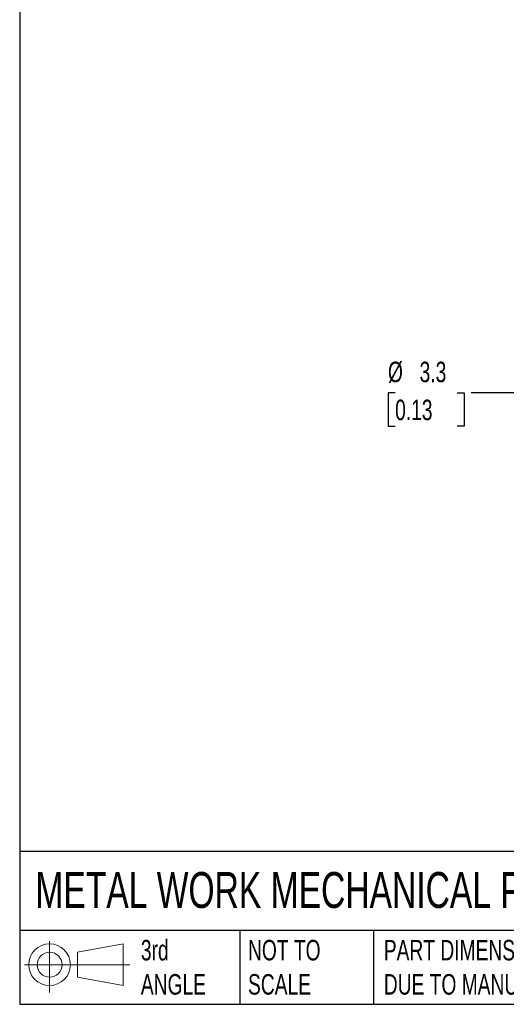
# Model space of a CAD drawing. Header units: millimetres. Extents: x 13 to 546, y 13 to 419.
# Tile 1 of 16: x 13 to 113, y 13 to 216. Entities that reach past the tile are written whole.
import ezdxf

# ---------------------------------------------------------------- set-up
doc = ezdxf.new("R2010")
doc.units = ezdxf.units.MM
doc.header["$LTSCALE"] = 2
doc.linetypes.add('SLD-Solid', pattern=[0])
doc.layers.add('DIMENSIONS', color=140, linetype='SLD-Solid', lineweight=25)
doc.layers.add('TEXT', color=140, linetype='SLD-Solid', lineweight=25)
doc.layers.add('SLD-DEFPOINTS', color=7, linetype='Continuous')
doc.styles.add('SLDTEXTSTYLE0', font='TXT', dxfattribs={"width": 0.7})
doc.dimstyles.new('SLDDIMSTYLE2', dxfattribs={"dimtxt": 4.316016, "dimasz": 6.604, "dimexe": 0, "dimexo": 0.0625, "dimgap": 1.079004, "dimtad": 0, "dimtih": 1, "dimtoh": 1, "dimdec": 1, "dimrnd": 1e-09, "dimzin": 12, "dimdsep": 46, "dimtxsty": 'SLDTEXTSTYLE0', "dimsah": 1, "dimcen": 0, "dimadec": 0, "dimazin": 3, "dimtfac": 1, "dimtdec": 1, "dimtofl": 0, "dimtmove": 0, "dimatfit": 3, "dimfxl": 0, "dimfrac": 2, "dimtolj": 1, "dimtzin": 12, "dimarcsym": 0})

# ---------------------------------------------------------------- blocks, each defined once
blk = doc.blocks.new('Block11')
at = {"color": 7, "linetype": 'SLD-Solid', "lineweight": 18}
for p, q in [((5.18, 10.62), (5.18, 0)), ((10.96, 8.33), (20.35, 10.06)), ((10.96, 3.19), (10.96, 8.33)), ((20.35, 10.06), (20.35, 1.46)), ((0, 5.76), (21.75, 5.76)), ((10.96, 3.19), (20.35, 1.46))]:
    blk.add_line(p, q, dxfattribs=at)
for radius in [4.3, 2.57]:
    blk.add_circle((5.18, 5.76), radius, dxfattribs=at)
blk = doc.blocks.new('Block12')
at = {"layer": 'SLD-DEFPOINTS'}
blk.add_blockref('Block11', (0, 0), dxfattribs=at)
blk = doc.blocks.new('_D_4')
at = {"layer": 'DIMENSIONS'}
for p, q in [((90.16, 138.9), (88.71, 138.9)), ((88.71, 138.9), (88.71, 132.04)), ((102.98, 138.9), (104.43, 138.9)), ((104.43, 138.9), (104.43, 132.04)), ((118.58, 138.9), (105.88, 138.9)), ((143.07, 124.75), (118.58, 138.9)), ((88.71, 132.04), (90.16, 132.04)), ((104.43, 132.04), (102.98, 132.04))]:
    blk.add_line(p, q, dxfattribs=at)
blk.add_solid([(143.07, 124.75), (137.86, 128.94), (136.85, 127.18)], dxfattribs=at)
at = {"layer": 'DIMENSIONS', "char_height": 4.233, "attachment_point": 1, "style": 'SLDTEXTSTYLE0'}
for s, insert in [('%%c', (88.69, 145.32)), ('3.3', (95.21, 145.32)), ('0.13', (90.16, 137.49))]:
    blk.add_mtext(s, dxfattribs=dict(at, insert=insert))

msp = doc.modelspace()

# ---------------------------------------------------------------- linework, layer by layer
at = {"layer": 'TEXT'}
for p, q in [((12.7, 419.1), (12.7, 12.7)), ((546.1, 44.25), (12.7, 44.25)), ((546.1, 27.94), (12.7, 27.94)), ((58.09, 27.94), (58.09, 12.7)), ((85.67, 27.94), (85.67, 12.7)), ((12.7, 12.7), (546.1, 12.7))]:
    msp.add_line(p, q, dxfattribs=at)

# ---------------------------------------------------------------- block references
at = {"layer": 'SLD-DEFPOINTS'}
msp.add_blockref('Block12', (13.68, 15.11), dxfattribs=at)

# ---------------------------------------------------------------- texts
at = {"layer": 'TEXT', "attachment_point": 1, "style": 'SLDTEXTSTYLE0'}
for s, insert, char_height in [('METAL WORK MECHANICAL PRESSURE SWITCH', (15.93, 40), 7.4083), ('3rd^JANGLE', (37.7, 25.99), 4.233), ('NOT TO^JSCALE', (59.81, 25.99), 4.2333), ("PART DIMENSIONS MAY DIFFER SLIGHTLY ^JDUE TO MANUFACTURER'S VARIANCES", (87.83, 25.99), 4.2333)]:
    msp.add_mtext(s, dxfattribs=dict(at, insert=insert, char_height=char_height))

# ---------------------------------------------------------------- dimensions: what is measured, and where the dimension line sits
at = {"layer": 'DIMENSIONS'}
dim = msp.add_diameter_dim_2p(p1=(145.93, 123.1), p2=(143.07, 124.75), dimstyle='SLDDIMSTYLE2', dxfattribs=at)
dim.commit()
dim.dimension.update_dxf_attribs({"geometry": '_D_4', "text_midpoint": (96.57, 138.9), "dimtype": 163})

doc.saveas('drawing.dxf')
